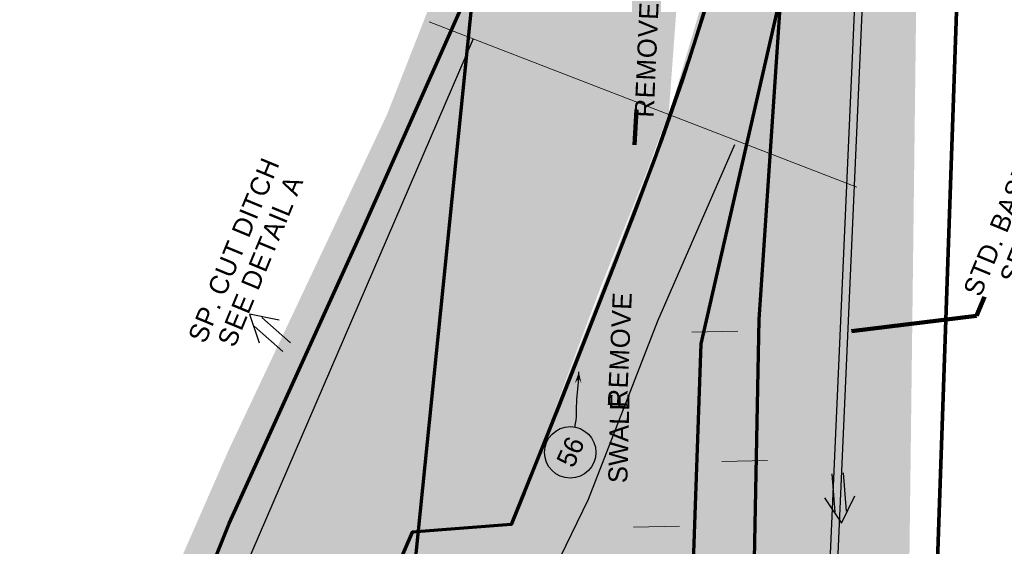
# Model space of a CAD drawing. Extents: x 1160024 to 2574774, y 200346 to 1150377.
# Tile 107 of 118: x 2483338 to 2483595, y 369220 to 369357. Entities that reach past the tile are written whole.
import ezdxf
from ezdxf.enums import TextEntityAlignment as Align

# ---------------------------------------------------------------- set-up
doc = ezdxf.new("R2010")
doc.units = 0
doc.header["$MEASUREMENT"] = 0
for name, color, linetype, lineweight in [('Exist Plan Preparation Drainage Arrows Symbol CELL', 5, 'Continuous', 30), ('Exist Plan Preparation Drainage Notes Label', 31, 'Continuous', 30), ('Exist Plan Preparation Watershed Blue', 5, 'Continuous', 30), ('Prop Drainage Structure Pipe Removal Label', 9, 'Continuous', 30), ('Prop Earthen Structure Ditch Flow Line', 6, 'Rdy Ditch Special Prp', 30), ('Prop Plan Preparation Grade to Drain Arrows CELL', 7, 'Continuous', 13), ('Prop Plan Preparation Watershed Pre Construction', 131, 'Continuous', 30)]:
    doc.layers.add(name, color=color, linetype=linetype, lineweight=lineweight)
doc.layers.add('Scratch_Level_5', color=6, linetype='Continuous', lineweight=0, plot=False)
doc.layers.add('Scratch_Level_6', color=30, linetype='Continuous', lineweight=0, plot=False)
doc.styles.add('Style-GEOMETRICFUTURA_211_M_L', font='GEOMETRICFUTURA_211_M_L.shx')
doc.linetypes.add('Rdy Ditch Special Prp', pattern='A,0.55,-0.2,[22,dgnlstyle-RdylsE.shx,S=0.001111,R=0,X=0,Y=0],-0.2,0.55', length=1.5)
doc.dimstyles.new('erosion_control', dxfattribs={"dimtxt": 4.99999, "dimasz": 9.99998, "dimexe": 2.499995, "dimexo": 2.499995, "dimgap": 2.499995, "dimtad": 0, "dimtih": 1, "dimtoh": 1, "dimzin": 3, "dimdsep": 46, "dimtxsty": 'Style-GEOMETRICFUTURA_211_M_L', "dimcen": 0.09, "dimaunit": 1, "dimadec": 4, "dimazin": 3, "dimtfac": 1, "dimtofl": 0, "dimtmove": 0, "dimatfit": 1, "dimfxl": 1, "dimtzin": 3, "dimlwd": 106, "dimarcsym": 0})

# ---------------------------------------------------------------- blocks, each defined once
blk = doc.blocks.new('*U88')
at = {"layer": 'Exist Plan Preparation Drainage Notes Label'}
blk.add_circle((-2.02, 0), 1.993, dxfattribs=at)
blk.add_open_spline([(-0.139, -0.659), (0.522, -0.972), (1.251, -1.003), (1.947, -1.171), (2.635, -1.338), (3.318, -1.546), (4.014, -1.669)], degree=3, knots=[0, 0, 0, 0, 0.5025, 0.5025, 0.5025, 1, 1, 1, 1], dxfattribs=at)
blk.add_solid([(4.014, -1.669), (3.192, -1.207), (3.124, -1.722), (3.522, -1.565)], dxfattribs=at)
blk = doc.blocks.new('PROP TERMINATOR ARROW_150')
at = {"layer": 'Prop Plan Preparation Grade to Drain Arrows CELL', "extrusion": (0, 0, -1)}
blk.add_solid([(5.71, 0.95), (0, 0), (5, 0), (5.71, -0.95)], dxfattribs=at)
blk = doc.blocks.new('PROP PLAN PREPARATION GRADE TO DRAIN ARROWS_8')
at = {"layer": 'Prop Plan Preparation Grade to Drain Arrows CELL'}
blk.add_line((-7, 0), (5, 0), dxfattribs=at)
blk.add_blockref('PROP TERMINATOR ARROW_150', (5, 0), dxfattribs=at)
blk = doc.blocks.new('PROP TERMINATOR ARROW_151')
at = {"layer": 'Prop Plan Preparation Grade to Drain Arrows CELL', "extrusion": (0, 0, -1)}
blk.add_solid([(5.71, 0.95), (0, 0), (5, 0), (5.71, -0.95)], dxfattribs=at)
blk = doc.blocks.new('PROP PLAN PREPARATION GRADE TO DRAIN ARROWS_9')
at = {"layer": 'Prop Plan Preparation Grade to Drain Arrows CELL'}
blk.add_line((-7, 0), (5, 0), dxfattribs=at)
blk.add_blockref('PROP TERMINATOR ARROW_151', (5, 0), dxfattribs=at)
blk = doc.blocks.new('PROP TERMINATOR ARROW_152')
at = {"layer": 'Prop Plan Preparation Grade to Drain Arrows CELL', "extrusion": (0, 0, -1)}
blk.add_solid([(5.71, 0.95), (0, 0), (5, 0), (5.71, -0.95)], dxfattribs=at)
blk = doc.blocks.new('PROP PLAN PREPARATION GRADE TO DRAIN ARROWS_10')
at = {"layer": 'Prop Plan Preparation Grade to Drain Arrows CELL'}
blk.add_line((-7, 0), (5, 0), dxfattribs=at)
blk.add_blockref('PROP TERMINATOR ARROW_152', (5, 0), dxfattribs=at)
blk = doc.blocks.new('EXIST PLAN PREPARATION DRAINAGE ARROWS SYMBOL_191')
at = {"layer": 'Exist Plan Preparation Drainage Arrows Symbol CELL'}
for p, q in [((-3.87, 1.5), (6.13, 1.5)), ((-3.87, -1.5), (6.13, -1.5))]:
    blk.add_line(p, q, dxfattribs=at)
at = {"layer": 'Exist Plan Preparation Drainage Arrows Symbol CELL', "flags": 128}
blk.add_lwpolyline([(0, 3.97), (-6.87, 0), (0, -3.97)], dxfattribs=at)
blk = doc.blocks.new('EXIST PLAN PREPARATION DRAINAGE ARROWS SYMBOL_195')
at = {"layer": 'Exist Plan Preparation Drainage Arrows Symbol CELL'}
for p, q in [((-3.87, 1.5), (6.13, 1.5)), ((-3.87, -1.5), (6.13, -1.5))]:
    blk.add_line(p, q, dxfattribs=at)
at = {"layer": 'Exist Plan Preparation Drainage Arrows Symbol CELL', "flags": 128}
blk.add_lwpolyline([(0, 3.97), (-6.87, 0), (0, -3.97)], dxfattribs=at)

msp = doc.modelspace()

# ---------------------------------------------------------------- hatches: boundary and pattern name
at = {"layer": 'Scratch_Level_6'}
for points in [[(2483435.61, 369037.31), (2483365.18, 369062.28), (2483237.07, 369103.64), (2482987.02, 369185.89), (2482927.65, 369205.42), (2482786.92, 369248.69), (2482743.22, 369262.13), (2482594.43, 369310.99), (2482611.93, 369323.88), (2482730.69, 369288.87), (2482751.69, 369277.32), (2482878.31, 369241.5), (2482887.67, 369244.68), (2483020.64, 369207.64), (2483090.07, 369184.2), (2483246.22, 369131.49), (2483300.52, 369117.38), (2483325.73, 369114.28), (2483344, 369127), (2483357.02, 369164.01), (2483392.59, 369245.11), (2483433.95, 369332.65), (2483462.39, 369405.08), (2483476.45, 369450.64), (2483485.53, 369492.69), (2483504.08, 369539.43), (2483510.87, 369635.13), (2483526.89, 369675.46), (2483536.44, 369686.46), (2483534.36, 369659.34), (2483527.06, 369577.32), (2483517.68, 369468.69), (2483508.82, 369349.27), (2483507.64, 369333.27), (2483502.45, 369319.09), (2483507.22, 369331.01), (2483502.45, 369319.09), (2483489.78, 369287.41), (2483473.54, 369244.29), (2483464.99, 369221.57), (2483441.31, 369167.78), (2483431.59, 369145.7), (2483426.13, 369132.19), (2483415.57, 369105.42), (2483415.96, 369093.74), (2483416.97, 369083.14), (2483425.21, 369071.78), (2483430.6, 369060.92)], [(2483643.69, 368960.94), (2483608.79, 368976.78), (2483546.81, 368998.68), (2483456.37, 369030.63), (2483435.1, 369037.59), (2483430.6, 369060.92), (2483416.91, 369083.65), (2483415.13, 369104.47), (2483431.42, 369146.07), (2483459.18, 369207.74), (2483507.22, 369331.01), (2483533.48, 369420.19), (2483543.32, 369458.7), (2483557.39, 369642.26), (2483560.61, 369684.33), (2483595.35, 369649.31), (2483595.29, 369589.28), (2483572.45, 369371.96), (2483569.75, 369151.67), (2483554.17, 369051.21), (2483567.61, 369046.99), (2483644.45, 369022.89), (2483658.83, 368996.96)]]:
    msp.add_hatch(color=256, dxfattribs=at).paths.add_polyline_path(points)

# ---------------------------------------------------------------- linework, layer by layer
at = {"layer": 'Exist Plan Preparation Drainage Notes Label'}
msp.add_solid([(2483498.7, 369324.75), (2483500.23, 369329.67), (2483497.73, 369329.81)], dxfattribs=at)
at = {"layer": 'Exist Plan Preparation Watershed Blue', "color": 5, "linetype": 'Continuous', "lineweight": 70, "flags": 128}
msp.add_lwpolyline([(2483546.5, 369505.59), (2483549.13, 369555.88), (2483575.83, 369535.76), (2483570.64, 369469.75), (2483563.65, 369387.03), (2483583.95, 369392.42), (2483574.67, 369122.95), (2483545.83, 369085.68), (2483528.46, 369084.43), (2483524.88, 369078.02), (2483528.35, 369152.31), (2483529.23, 369176.27), (2483531.24, 369279.08), (2483546.5, 369505.59)], close=True, dxfattribs=at)
for points in [[(2483692.38, 369093.51), (2483574.67, 369122.95), (2483583.95, 369392.42)], [(2483511.54, 369143.7), (2483516.11, 369272.78), (2483539.81, 369376.36)], [(2483519.98, 369369.95), (2483513.06, 369347.41), (2483503.82, 369320.69), (2483493.67, 369294.29), (2483478.93, 369256.66), (2483466.43, 369225.5), (2483440.49, 369223.51), (2483399.31, 369128.11)], [(2483456.77, 369368.07), (2483441.52, 369217.84), (2483416.25, 369128.53), (2483407.11, 369112.72), (2483340.38, 369094.97), (2483309.13, 369097.39), (2483270.41, 369109.94), (2483247.73, 369117.24), (2483008.59, 369194.43), (2482949.06, 369211.26), (2482875.96, 369231.89), (2482876.07, 369234.16), (2482869.88, 369361.7)], [(2483516.85, 369359.42), (2483511.19, 369341.75), (2483505.82, 369326.19), (2483498.56, 369306.76), (2483488.81, 369281.87), (2483484.03, 369269.69), (2483478.8, 369256.33), (2483475.38, 369247.81), (2483469.78, 369233.86), (2483466.43, 369225.5), (2483440.49, 369223.51), (2483399.31, 369128.11), (2483394.86, 369117.81), (2483376.5, 369125.74), (2483372.81, 369117.2), (2483369.05, 369113.55), (2483353.67, 369126.99), (2483353.67, 369126.99), (2483385.83, 369208.8), (2483392.66, 369225.77), (2483427.06, 369301.49), (2483456.77, 369368.07)]]:
    msp.add_lwpolyline(points, dxfattribs=at)
at = {"layer": 'Prop Earthen Structure Ditch Flow Line', "linetype": 'Rdy Ditch Special Prp', "ltscale": 50}
for p, q in [((2483556.58, 369370.35), (2483544.22, 369089.8)), ((2483558.58, 369370.26), (2483546.22, 369089.71)), ((2483456.5, 369352.46), (2483357.55, 369123.38))]:
    msp.add_line(p, q, dxfattribs=at)
at = {"layer": 'Prop Earthen Structure Ditch Flow Line', "ltscale": 50}
for p, q in [((2483524.79, 369324.71), (2483504.65, 369278.68)), ((2483504.65, 369278.68), (2483486.57, 369232.03)), ((2483486.57, 369232.03), (2483464.54, 369187.08))]:
    msp.add_line(p, q, dxfattribs=at)
at = {"layer": 'Prop Plan Preparation Watershed Pre Construction', "color": 200, "flags": 128}
msp.add_lwpolyline([(2483456.77, 369368.07), (2483392.66, 369225.77), (2483353.67, 369126.99), (2483369.05, 369113.55), (2483361.09, 369101.95), (2483407.11, 369112.72), (2483416.25, 369128.53), (2483441.52, 369217.84), (2483456.77, 369368.07)], close=True, dxfattribs=at)
at = {"layer": 'Scratch_Level_5'}
for p in [(2483444.98, 369356.84), (2483556.79, 369313.69)]:
    msp.add_line(p, (2483489.99, 369339.47), dxfattribs=at)

# ---------------------------------------------------------------- block references
at = {"layer": 'Exist Plan Preparation Drainage Arrows Symbol CELL'}
for name, p, rotation in [('EXIST PLAN PREPARATION DRAINAGE ARROWS SYMBOL_195', (2483403.11, 369275.94), 318.6769889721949), ('EXIST PLAN PREPARATION DRAINAGE ARROWS SYMBOL_191', (2483552.3, 369232.77), 94.27107227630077)]:
    msp.add_blockref(name, p, dxfattribs=dict(at, rotation=rotation))
at = {"layer": 'Exist Plan Preparation Drainage Notes Label', "xscale": 3.375, "yscale": 3.375, "zscale": 3.375, "rotation": 99.32295368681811}
msp.add_blockref('*U88', (2483480.76, 369251.11), dxfattribs=at)
at = {"layer": 'Prop Plan Preparation Grade to Drain Arrows CELL'}
for name, p, rotation in [('PROP PLAN PREPARATION GRADE TO DRAIN ARROWS_9', (2483518.69, 369275.92), 181.1447962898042), ('PROP PLAN PREPARATION GRADE TO DRAIN ARROWS_8', (2483528.48, 369242.12), 1.144796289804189), ('PROP PLAN PREPARATION GRADE TO DRAIN ARROWS_10', (2483503.41, 369224.96), 181.1447962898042)]:
    msp.add_blockref(name, p, dxfattribs=dict(at, rotation=rotation))

# ---------------------------------------------------------------- texts
at = {"layer": 'Exist Plan Preparation Drainage Notes Label', "style": 'Style-GEOMETRICFUTURA_211_M_L'}
msp.add_text('SWALE', height=5, rotation=88.548, dxfattribs=at).set_placement((2483491.78, 369236.43), align=Align.TOP_LEFT)
msp.add_text('56', height=5.062, rotation=65.8631, dxfattribs=at).set_placement((2483481.91, 369244.54), align=Align.MIDDLE_CENTER)
at = {"layer": 'Prop Drainage Structure Pipe Removal Label', "char_height": 5, "attachment_point": 8, "rotation": 87.4459, "line_spacing_factor": 0.6, "style": 'Style-GEOMETRICFUTURA_211_M_L'}
for insert in [(2483504.39, 369346.88), (2483497.39, 369271.1)]:
    msp.add_mtext('\\T1.044;REMOVE', dxfattribs=dict(at, insert=insert))
at = {"layer": 'Prop Earthen Structure Ditch Flow Line', "linetype": 'Rdy Ditch Special Prp', "char_height": 5, "attachment_point": 5, "rotation": 67.5631, "line_spacing_factor": 0.900001, "style": 'Style-GEOMETRICFUTURA_211_M_L'}
for s, insert in [('\\T1.057;STD. BASE DITCH\\PSEE DETAIL F\\P', (2483601.83, 369312.18)), ('\\T1.057;SP. CUT DITCH\\PSEE DETAIL A', (2483397.4, 369295.85))]:
    msp.add_mtext(s, dxfattribs=dict(at, insert=insert))

# ---------------------------------------------------------------- leaders
at = {"layer": 'Exist Plan Preparation Drainage Notes Label'}
msp.add_leader([(2483498.7, 369324.75), (2483499.22, 369333.89)], dimstyle='erosion_control', override={"dimtxt": 5, "dimasz": 5, "dimgap": 0, "dimlwd": 65534}, dxfattribs=at)
at = {"layer": 'Prop Earthen Structure Ditch Flow Line', "linetype": 'Continuous', "lineweight": 13}
msp.add_leader([(2483555.37, 369276.02), (2483588.11, 369280.06), (2483590.15, 369285)], dimstyle='erosion_control', override={"dimtxt": 5, "dimasz": 5, "dimgap": 0, "dimlwd": 65534}, dxfattribs=at)

doc.saveas('drawing.dxf')
